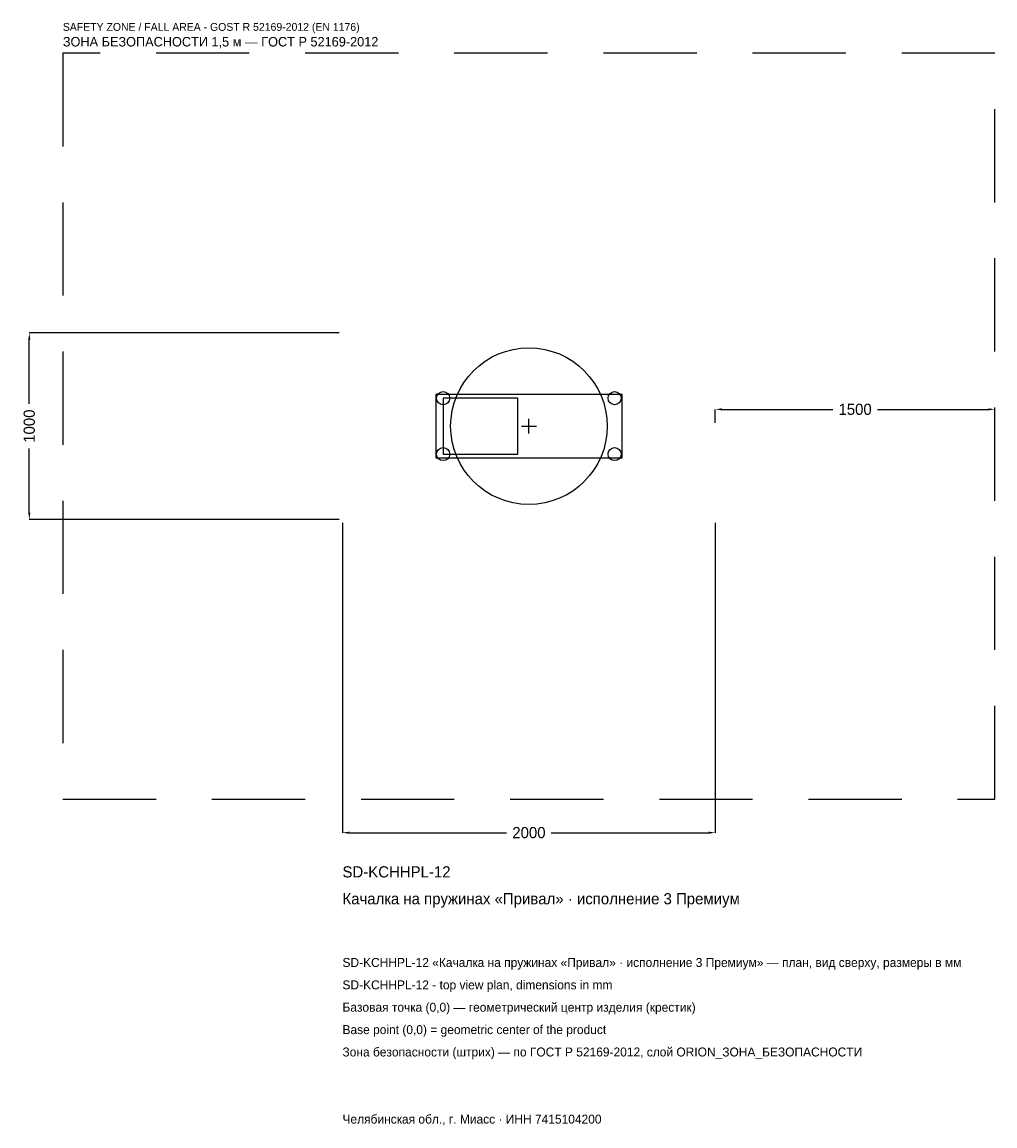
# Model space of a CAD drawing. Header units: metres. Extents: x -2719 to 2500, y -3752 to 2167.
import ezdxf

# ---------------------------------------------------------------- set-up
doc = ezdxf.new("R2010")
doc.units = ezdxf.units.M
doc.linetypes.add('DASHED', pattern=[800, 500, -300])
for name, color, linetype in [('ORION_ДАННЫЕ', 3, 'Continuous'), ('ORION_ЗОНА_БЕЗОПАСНОСТИ', 1, 'Continuous'), ('ORION_КОНТУР', 7, 'Continuous'), ('ORION_РАЗМЕРЫ', 8, 'Continuous')]:
    doc.layers.add(name, color=color, linetype=linetype)
doc.dimstyles.new('ORION', dxfattribs={"dimtxt": 60, "dimasz": 36, "dimexe": 1.25, "dimexo": 18, "dimtad": 1, "dimdec": 0, "dimcen": 2.5, "dimazin": 3, "dimtfac": 1, "dimtmove": 0, "dimatfit": 3, "dimarcsym": 0})

# ---------------------------------------------------------------- blocks, each defined once
blk = doc.blocks.new('_CLOSEDFILLED')
at = {"color": 0, "linetype": 'BYBLOCK'}
blk.add_solid([(-1, 0.16), (0, 0), (-1, -0.16)], dxfattribs=at)
blk = doc.blocks.new('*D1')
for p, q in [((-1000, -518), (-1000, -2180)), ((1000, -518), (1000, -2180)), ((-964, -2180), (-120, -2180)), ((120, -2180), (964, -2180))]:
    blk.add_line(p, q)
at = {"layer": 'Defpoints'}
for p in [(-1000, -500), (1000, -500), (-1000, -2180)]:
    blk.add_point(p, dxfattribs=at)
at = {"layer": 'ORION_РАЗМЕРЫ', "xscale": 36, "yscale": 36, "rotation": 180}
blk.add_blockref('_CLOSEDFILLED', (-1000, -2180), dxfattribs=at)
at = {"layer": 'ORION_РАЗМЕРЫ', "xscale": 36, "yscale": 36}
blk.add_blockref('_CLOSEDFILLED', (1000, -2180), dxfattribs=at)
at = {"layer": 'ORION_РАЗМЕРЫ', "insert": (0, -2180), "char_height": 60, "attachment_point": 5}
blk.add_mtext('2000', dxfattribs=at)
blk = doc.blocks.new('*D2')
for p, q in [((-1018, 500), (-2680, 500)), ((-2680, 120), (-2680, 464)), ((-2680, -464), (-2680, -120)), ((-1018, -500), (-2680, -500))]:
    blk.add_line(p, q)
at = {"layer": 'Defpoints'}
for p in [(-1000, 500), (-2680, -500), (-1000, -500)]:
    blk.add_point(p, dxfattribs=at)
at = {"layer": 'ORION_РАЗМЕРЫ', "xscale": 36, "yscale": 36}
for p, rotation in [((-2680, 500), 90), ((-2680, -500), 270)]:
    blk.add_blockref('_CLOSEDFILLED', p, dxfattribs=dict(at, rotation=rotation))
at = {"layer": 'ORION_РАЗМЕРЫ', "insert": (-2680, 0), "char_height": 60, "attachment_point": 5, "rotation": 90}
blk.add_mtext('1000', dxfattribs=at)
blk = doc.blocks.new('*D3')
for p, q in [((1000, 18), (1000, 90)), ((1036, 90), (1630, 90)), ((1870, 90), (2464, 90)), ((2500, 18), (2500, 90))]:
    blk.add_line(p, q)
at = {"layer": 'Defpoints'}
for p in [(1000, 90), (1000, 0), (2500, 0)]:
    blk.add_point(p, dxfattribs=at)
at = {"layer": 'ORION_РАЗМЕРЫ', "xscale": 36, "yscale": 36, "rotation": 180}
blk.add_blockref('_CLOSEDFILLED', (1000, 90), dxfattribs=at)
at = {"layer": 'ORION_РАЗМЕРЫ', "xscale": 36, "yscale": 36}
blk.add_blockref('_CLOSEDFILLED', (2500, 90), dxfattribs=at)
at = {"layer": 'ORION_РАЗМЕРЫ', "insert": (1750, 90), "char_height": 60, "attachment_point": 5}
blk.add_mtext('1500', dxfattribs=at)
blk = doc.blocks.new('ОРИОН SD-KCHHPL-12 Качалка на пружинах Привал · исполнение 3 Премиум')
at = {"layer": 'ORION_ЗОНА_БЕЗОПАСНОСТИ', "linetype": 'DASHED'}
blk.add_lwpolyline([(-2500, -2000), (2500, -2000), (2500, 2000), (-2500, 2000)], close=True, dxfattribs=at)
at = {"layer": 'ORION_КОНТУР'}
for points in [[(-500, -170), (500, -170), (500, 170), (-500, 170)], [(-460, -150), (-60, -150), (-60, 150), (-460, 150)]]:
    blk.add_lwpolyline(points, close=True, dxfattribs=at)
for centre, radius in [((0, 0), 420), ((-460, 150), 35), ((460, 150), 35), ((-460, -150), 35), ((460, -150), 35)]:
    blk.add_circle(centre, radius, dxfattribs=at)
at = {"layer": 'ORION_РАЗМЕРЫ'}
for p, q in [((-40, 0), (40, 0)), ((0, -40), (0, 40))]:
    blk.add_line(p, q, dxfattribs=at)
at = {"layer": 'ORION_ДАННЫЕ'}
for tag, p in [('АРТИКУЛ', (-1000, -2420)), ('НАИМЕНОВАНИЕ', (-1000, -2564))]:
    blk.add_attdef(tag, p, '', height=60, dxfattribs=at)
at = {"layer": 'ORION_ДАННЫЕ', "flags": 1}
for tag, p in [('ПРОИЗВОДИТЕЛЬ', (-1000, -2708)), ('ТЕЛЕФОН', (-1000, -2852)), ('САЙТ', (-1000, -3140)), ('АДРЕС', (-1000, -3284)), ('РЕКВИЗИТЫ', (-1000, -3428)), ('ГАБАРИТЫ', (-1000, -3572)), ('ЗОНА_БЕЗОПАСНОСТИ', (-1000, -3716))]:
    blk.add_attdef(tag, p, '', height=60, dxfattribs=at)
at = {"layer": 'ORION_ЗОНА_БЕЗОПАСНОСТИ', "color": 1}
for s, height, p in [('SAFETY ZONE / FALL AREA - GOST R 52169-2012 (EN 1176)', 42, (-2500, 2120)), ('ЗОНА БЕЗОПАСНОСТИ 1,5 м — ГОСТ Р 52169-2012', 51, (-2500, 2036))]:
    blk.add_text(s, height=height, dxfattribs=at).set_placement(p)
at = {"layer": 'ORION_РАЗМЕРЫ'}
dim = blk.add_linear_dim(base=(-2680, -500), p1=(-1000, -500), p2=(-1000, 500), angle=90, dimstyle='ORION', dxfattribs=at)
dim.commit()
dim.dimension.update_dxf_attribs({"geometry": '*D2', "text_midpoint": (-2680, 0)})
for base, p1, p2, picture, middle in [((1000, 90), (1000, 0), (2500, 0), '*D3', (1750, 90)), ((-1000, -2180), (-1000, -500), (1000, -500), '*D1', (0, -2180))]:
    dim = blk.add_linear_dim(base=base, p1=p1, p2=p2, dimstyle='ORION', dxfattribs=at)
    dim.commit()
    dim.dimension.update_dxf_attribs({"geometry": picture, "text_midpoint": middle})

msp = doc.modelspace()

# ---------------------------------------------------------------- block references
msp.add_blockref('ОРИОН SD-KCHHPL-12 Качалка на пружинах Привал · исполнение 3 Премиум', (0, 0)).add_auto_attribs({'АРТИКУЛ': 'SD-KCHHPL-12', 'НАИМЕНОВАНИЕ': 'Качалка на пружинах «Привал» · исполнение 3 Премиум'})

# ---------------------------------------------------------------- texts
at = {"layer": 'ORION_ДАННЫЕ', "color": 3}
for s, p in [('SD-KCHHPL-12 «Качалка на пружинах «Привал» · исполнение 3 Премиум» — план, вид сверху, размеры в мм', (-1000, -2900)), ('SD-KCHHPL-12 - top view plan, dimensions in mm', (-1000, -3020)), ('Челябинская обл., г. Миасс · ИНН 7415104200', (-1000, -3740))]:
    msp.add_text(s, height=48, dxfattribs=at).set_placement(p)
at = {"layer": 'ORION_ДАННЫЕ', "color": 7}
for s, p in [('Базовая точка (0,0) — геометрический центр изделия (крестик)', (-1000, -3140)), ('Base point (0,0) = geometric center of the product', (-1000, -3260))]:
    msp.add_text(s, height=48, dxfattribs=at).set_placement(p)
at = {"layer": 'ORION_ДАННЫЕ', "color": 1}
msp.add_text('Зона безопасности (штрих) — по ГОСТ Р 52169-2012, слой ORION_ЗОНА_БЕЗОПАСНОСТИ', height=48, dxfattribs=at).set_placement((-1000, -3380))

doc.saveas('drawing.dxf')
